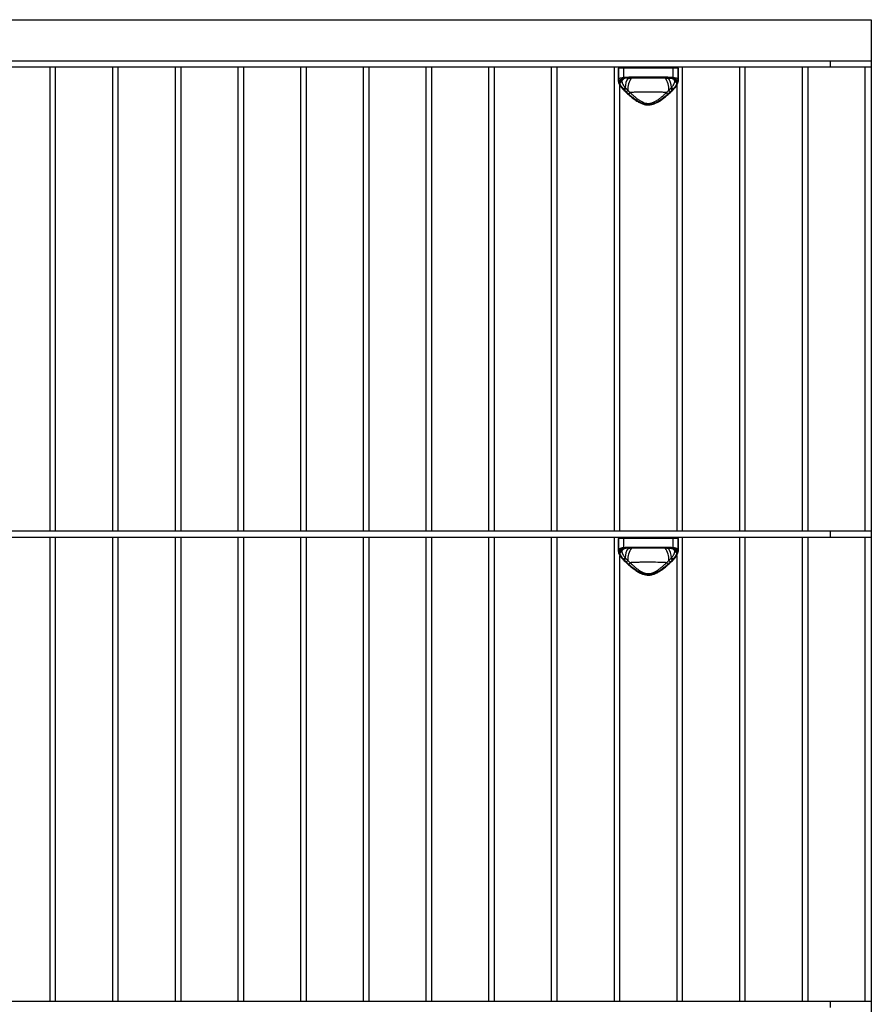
# Model space of a CAD drawing. Header units: millimetres. Extents: x -789 to 789, y -550 to 350.
# Tile 6 of 6: x 395 to 789, y -106 to 350. Entities that reach past the tile are written whole.
import ezdxf

# ---------------------------------------------------------------- set-up
doc = ezdxf.new("R2010")
doc.units = ezdxf.units.MM

msp = doc.modelspace()

# ---------------------------------------------------------------- linework, layer by layer
at = {"color": 7, "linetype": 'Continuous', "lineweight": 25}
for p, q in [((-789.02, 350), (789.02, 350)), ((789.02, 350), (789.02, -322)), ((-789.02, 331), (789.02, 331)), ((770.02, 331), (770.02, 328)), ((789.02, 328), (1.5, 328)), ((408.42, 328), (408.42, 113.33)), ((411.14, 113.33), (411.14, 328)), ((437.47, 328), (437.47, 113.33)), ((440.19, 113.33), (440.19, 328)), ((466.51, 328), (466.51, 113.33)), ((469.24, 113.33), (469.24, 328)), ((495.56, 328), (495.56, 113.33)), ((498.28, 113.33), (498.28, 328)), ((524.61, 328), (524.61, 113.33)), ((527.33, 113.33), (527.33, 328)), ((553.65, 328), (553.65, 113.33)), ((556.37, 113.33), (556.37, 328)), ((582.7, 328), (582.7, 113.33)), ((585.42, 113.33), (585.42, 328)), ((611.74, 328), (611.74, 113.33)), ((614.47, 113.33), (614.47, 328)), ((640.79, 328), (640.79, 113.33)), ((643.51, 113.33), (643.51, 328)), ((669.84, 328), (669.84, 113.33)), ((671.87, 327.5), (671.87, 321.7)), ((699.57, 327.5), (671.87, 327.5)), ((671.89, 322.01), (671.89, 327.5)), ((674.22, 327.5), (674.22, 323.33)), ((697.22, 323.33), (697.22, 327.5)), ((699.55, 327.5), (699.55, 322.01)), ((699.57, 321.7), (699.57, 327.5)), ((701.6, 113.33), (701.6, 328)), ((727.93, 328), (727.93, 113.33)), ((730.65, 113.33), (730.65, 328)), ((756.97, 328), (756.97, 113.33)), ((759.7, 113.33), (759.7, 328)), ((786.02, 328), (786.02, 113.33)), ((672.56, 113.33), (672.56, 319.66)), ((676.66, 322.97), (677.08, 322.99)), ((677.65, 323.5), (693.79, 323.5)), ((693.54, 323), (677.9, 323)), ((694.36, 322.99), (696.5, 322.87)), ((698.88, 319.67), (698.88, 113.33)), ((674.24, 317.53), (674.23, 317.53)), ((697.2, 317.53), (697.2, 317.53)), ((1.5, 113.33), (789.02, 113.33)), ((789.02, 110.33), (1.5, 110.33)), ((408.42, 110.33), (408.42, -104.33)), ((411.14, -104.33), (411.14, 110.33)), ((437.47, 110.33), (437.47, -104.33)), ((440.19, -104.33), (440.19, 110.33)), ((466.51, 110.33), (466.51, -104.33)), ((469.24, -104.33), (469.24, 110.33)), ((495.56, 110.33), (495.56, -104.33)), ((498.28, -104.33), (498.28, 110.33)), ((524.61, 110.33), (524.61, -104.33)), ((527.33, -104.33), (527.33, 110.33)), ((553.65, 110.33), (553.65, -104.33)), ((556.37, -104.33), (556.37, 110.33)), ((582.7, 110.33), (582.7, -104.33)), ((585.42, -104.33), (585.42, 110.33)), ((611.74, 110.33), (611.74, -104.33)), ((614.47, -104.33), (614.47, 110.33)), ((640.79, 110.33), (640.79, -104.33)), ((643.51, -104.33), (643.51, 110.33)), ((669.84, 110.33), (669.84, -104.33)), ((671.87, 109.83), (671.87, 104.03)), ((699.57, 109.83), (671.87, 109.83)), ((671.89, 104.34), (671.89, 109.83)), ((674.22, 109.83), (674.22, 105.66)), ((697.22, 105.66), (697.22, 109.83)), ((699.55, 109.83), (699.55, 104.34)), ((699.57, 104.03), (699.57, 109.83)), ((701.6, -104.33), (701.6, 110.33)), ((727.93, 110.33), (727.93, -104.33)), ((730.65, -104.33), (730.65, 110.33)), ((756.97, 110.33), (756.97, -104.33)), ((759.7, -104.33), (759.7, 110.33)), ((770.02, 113.33), (770.02, 110.33)), ((786.02, 110.33), (786.02, -104.33)), ((676.66, 105.3), (677.08, 105.33)), ((677.65, 105.83), (693.79, 105.83)), ((693.54, 105.33), (677.9, 105.33)), ((694.36, 105.33), (696.5, 105.21)), ((672.56, -104.33), (672.56, 102)), ((698.88, 102), (698.88, -104.33)), ((674.24, 99.86), (674.23, 99.87)), ((697.2, 99.86), (697.2, 99.86)), ((1.5, -104.33), (789.02, -104.33)), ((770.02, -104.33), (770.02, -107.33))]:
    msp.add_line(p, q, dxfattribs=at)
at = {"color": 8, "linetype": 'Continuous', "lineweight": 25}
for p, q in [((674.38, 322.79), (673.55, 322.19)), ((674.06, 322.66), (673.55, 322.19)), ((674.58, 322.83), (674.78, 322.86)), ((696.5, 322.88), (696.79, 322.84)), ((696.67, 322.86), (696.86, 322.83)), ((697.89, 322.19), (697.06, 322.79)), ((697.89, 322.19), (697.38, 322.66)), ((674.38, 105.13), (673.55, 104.52)), ((674.06, 104.99), (673.55, 104.52)), ((674.58, 105.17), (674.78, 105.2)), ((696.5, 105.22), (696.79, 105.18)), ((696.67, 105.2), (696.86, 105.17)), ((697.89, 104.52), (697.06, 105.13)), ((697.89, 104.52), (697.38, 104.99))]:
    msp.add_line(p, q, dxfattribs=at)
at = {"color": 7, "linetype": 'Continuous', "lineweight": 25, "flags": 128}
for points in [[(677.65, 323.5), (677.65, 323.4), (677.67, 323.31), (677.69, 323.22), (677.72, 323.15), (677.76, 323.08), (677.81, 323.04), (677.85, 323.01), (677.9, 323)], [(693.79, 323.5), (693.79, 323.4), (693.77, 323.31), (693.75, 323.22), (693.72, 323.15), (693.68, 323.08), (693.63, 323.04), (693.59, 323.01), (693.54, 323)], [(677.65, 105.83), (677.65, 105.74), (677.67, 105.64), (677.69, 105.56), (677.72, 105.48), (677.76, 105.42), (677.81, 105.37), (677.85, 105.34), (677.9, 105.33)], [(693.79, 105.83), (693.79, 105.74), (693.77, 105.64), (693.75, 105.56), (693.72, 105.48), (693.68, 105.42), (693.63, 105.37), (693.59, 105.34), (693.54, 105.33)]]:
    msp.add_lwpolyline(points, dxfattribs=at)
at = {"color": 7, "linetype": 'Continuous', "lineweight": 25}
for centre, radius, start, end in [((672.37, 327.5), 0.5, 90, 180), ((672.39, 327.5), 0.5, 90.0513, 180.0512), ((674.66, 327.56), 0.448, 100.5434, 187.6171), ((696.78, 327.56), 0.448, 352.3829, 79.4566), ((699.05, 327.5), 0.5, 359.9488, 89.9487), ((699.07, 327.5), 0.5, 0, 90), ((672.39, 322.04), 0.495, 183.6773, 270.5461), ((672.35, 321.4), 0.462, 181.4217, 274.6777), ((674.72, 323.31), 0.5, 178.2445, 254.0511), ((696.72, 323.31), 0.5, 285.9489, 1.7555), ((699.05, 322.04), 0.495, 269.4539, 356.3227), ((699.09, 321.4), 0.462, 265.3223, 358.5783), ((672.37, 109.83), 0.5, 90, 180), ((672.39, 109.83), 0.5, 90.0513, 180.0512), ((674.66, 109.89), 0.448, 100.5434, 187.6171), ((696.78, 109.89), 0.448, 352.3829, 79.4566), ((699.05, 109.83), 0.5, 359.9488, 89.9487), ((699.07, 109.83), 0.5, 0, 90), ((674.72, 105.65), 0.5, 178.2445, 254.0511), ((696.72, 105.65), 0.5, 285.9489, 1.7555), ((672.39, 104.37), 0.495, 183.6773, 270.5461), ((672.35, 103.74), 0.462, 181.4217, 274.6777), ((699.05, 104.37), 0.495, 269.4539, 356.3227), ((699.09, 103.74), 0.462, 265.3223, 358.5783)]:
    msp.add_arc(centre, radius, start, end, dxfattribs=at)
at = {"color": 8, "linetype": 'Continuous', "lineweight": 25}
for centre, radius, start, end in [((678.22, 318.02), 6.02, 125.3578, 142.1045), ((682.67, 318.46), 7.71, 143.5326, 179.1941), ((685.57, 317.75), 9.34, 145.4309, 182.796), ((685.87, 317.75), 9.34, 357.2017, 34.5687), ((689.04, 318.54), 7.44, 0.2324, 38.17), ((693.2, 318.01), 6.05, 37.9135, 52.9713), ((674.41, 317.79), 0.317, 236.9525, 302.7419), ((697.03, 317.8), 0.32, 237.4126, 301.7921), ((678.22, 100.36), 6.02, 125.3578, 142.1045), ((682.67, 100.79), 7.71, 143.5326, 179.1941), ((685.57, 100.08), 9.34, 145.4309, 182.796), ((685.87, 100.08), 9.34, 357.2017, 34.5687), ((689.04, 100.87), 7.44, 0.2324, 38.17), ((693.2, 100.34), 6.05, 37.9135, 52.9713), ((674.41, 100.13), 0.317, 236.9525, 302.7419), ((697.03, 100.13), 0.32, 237.4126, 301.7921)]:
    msp.add_arc(centre, radius, start, end, dxfattribs=at)
at = {"color": 7, "linetype": 'Continuous', "lineweight": 25}
for points in [[(671.89, 321.39), (671.86, 321.62), (671.86, 321.82), (671.89, 322.01)], [(672.39, 321.54), (672.38, 321.46), (672.37, 321.37), (672.37, 321.28)], [(672.37, 321.28), (672.37, 321.17), (672.38, 321.06), (672.39, 320.94)], [(672.47, 321.82), (672.43, 321.73), (672.41, 321.64), (672.39, 321.54)], [(673.55, 322.19), (673.53, 322.11), (673.51, 322.03), (673.49, 321.95)], [(674.22, 323.33), (675.23, 323.46), (676.38, 323.5), (677.65, 323.5)], [(674.65, 322.84), (674.63, 322.84), (674.6, 322.84), (674.58, 322.83)], [(677.9, 323), (676.7, 323), (675.62, 322.97), (674.65, 322.84)], [(696.79, 322.84), (695.82, 322.97), (694.74, 323), (693.54, 323)], [(693.79, 323.5), (695.06, 323.5), (696.21, 323.46), (697.22, 323.33)], [(696.86, 322.83), (696.84, 322.84), (696.82, 322.84), (696.79, 322.84)], [(697.95, 321.95), (697.94, 322.03), (697.92, 322.11), (697.89, 322.19)], [(699.05, 321.54), (699.03, 321.64), (699.01, 321.73), (698.97, 321.82)], [(699.07, 321.28), (699.07, 321.37), (699.06, 321.46), (699.05, 321.54)], [(699.05, 320.94), (699.06, 321.06), (699.07, 321.17), (699.07, 321.28)], [(699.55, 322.01), (699.58, 321.82), (699.58, 321.62), (699.55, 321.39)], [(674.19, 317.92), (674.48, 318.1), (674.74, 318.33), (674.96, 318.57)], [(674.19, 317.92), (674.32, 317.79), (674.45, 317.66), (674.58, 317.53)], [(674.58, 317.53), (674.87, 317.72), (675.14, 317.94), (675.35, 318.18)], [(674.58, 317.53), (674.89, 317.23), (675.21, 316.92), (675.55, 316.61)], [(675.55, 316.61), (675.81, 316.82), (676.05, 317.05), (676.24, 317.29)], [(675.55, 316.61), (675.93, 316.26), (676.33, 315.89), (676.75, 315.53)], [(676.75, 315.53), (676.95, 315.77), (677.14, 316.03), (677.28, 316.29)], [(694.69, 315.53), (694.49, 315.77), (694.31, 316.03), (694.16, 316.29)], [(694.69, 315.53), (695.11, 315.89), (695.51, 316.26), (695.89, 316.61)], [(695.89, 316.61), (695.63, 316.82), (695.39, 317.05), (695.2, 317.29)], [(695.89, 316.61), (696.23, 316.92), (696.55, 317.23), (696.86, 317.53)], [(696.09, 318.18), (696.31, 317.94), (696.57, 317.72), (696.86, 317.53)], [(696.48, 318.57), (696.7, 318.33), (696.97, 318.1), (697.25, 317.92)], [(696.86, 317.53), (696.99, 317.66), (697.12, 317.79), (697.25, 317.92)], [(674.22, 105.66), (675.23, 105.8), (676.38, 105.83), (677.65, 105.83)], [(674.65, 105.18), (674.63, 105.17), (674.6, 105.17), (674.58, 105.17)], [(677.9, 105.33), (676.7, 105.33), (675.62, 105.3), (674.65, 105.18)], [(696.79, 105.18), (695.82, 105.3), (694.74, 105.33), (693.54, 105.33)], [(693.79, 105.83), (695.06, 105.83), (696.21, 105.8), (697.22, 105.66)], [(696.86, 105.17), (696.84, 105.17), (696.82, 105.17), (696.79, 105.18)], [(671.89, 103.73), (671.86, 103.95), (671.86, 104.15), (671.89, 104.34)], [(672.39, 103.88), (672.38, 103.79), (672.37, 103.71), (672.37, 103.61)], [(672.37, 103.61), (672.37, 103.51), (672.38, 103.39), (672.39, 103.28)], [(672.47, 104.15), (672.43, 104.06), (672.41, 103.97), (672.39, 103.88)], [(673.55, 104.52), (673.53, 104.45), (673.51, 104.37), (673.49, 104.28)], [(674.19, 100.26), (674.48, 100.44), (674.74, 100.66), (674.96, 100.9)], [(674.58, 99.86), (674.87, 100.05), (675.14, 100.28), (675.35, 100.52)], [(696.09, 100.52), (696.31, 100.28), (696.57, 100.05), (696.86, 99.86)], [(696.48, 100.9), (696.7, 100.66), (696.97, 100.44), (697.25, 100.26)], [(697.95, 104.28), (697.94, 104.37), (697.92, 104.45), (697.89, 104.52)], [(699.05, 103.88), (699.03, 103.97), (699.01, 104.06), (698.97, 104.15)], [(699.07, 103.61), (699.07, 103.71), (699.06, 103.79), (699.05, 103.88)], [(699.05, 103.28), (699.06, 103.39), (699.07, 103.51), (699.07, 103.61)], [(699.55, 104.34), (699.58, 104.15), (699.58, 103.95), (699.55, 103.73)], [(674.19, 100.26), (674.32, 100.13), (674.45, 99.99), (674.58, 99.86)], [(674.58, 99.86), (674.89, 99.56), (675.21, 99.26), (675.55, 98.95)], [(675.55, 98.95), (675.81, 99.15), (676.05, 99.38), (676.24, 99.62)], [(675.55, 98.95), (675.93, 98.59), (676.33, 98.23), (676.75, 97.86)], [(676.75, 97.86), (676.95, 98.1), (677.14, 98.37), (677.28, 98.62)], [(694.69, 97.86), (694.49, 98.1), (694.31, 98.37), (694.16, 98.62)], [(694.69, 97.86), (695.11, 98.23), (695.51, 98.59), (695.89, 98.95)], [(695.89, 98.95), (695.63, 99.15), (695.39, 99.38), (695.2, 99.62)], [(695.89, 98.95), (696.23, 99.25), (696.55, 99.56), (696.86, 99.86)], [(696.86, 99.86), (696.99, 99.99), (697.12, 100.13), (697.25, 100.26)]]:
    msp.add_open_spline(points, degree=3, dxfattribs=at)
for points, knots in [([(671.89, 322.01), (671.92, 322.19), (671.99, 322.35), (672.16, 322.57), (672.22, 322.64), (672.38, 322.77), (672.47, 322.82), (672.76, 322.99), (673, 323.08), (673.55, 323.23), (673.87, 323.28), (674.22, 323.33)], [0, 0, 0, 0, 0.25, 0.25, 0.375, 0.375, 0.5, 0.5, 0.75, 0.75, 1, 1, 1, 1]), ([(671.94, 321.21), (671.95, 321.1), (671.99, 320.72), (672.33, 319.98), (672.96, 318.97), (673.63, 318.12), (674.13, 317.65), (674.25, 317.54)], [0, 0, 0, 0, 0.090266, 0.341179, 0.619123, 0.912206, 1, 1, 1, 1]), ([(672.37, 321.28), (672.57, 321.31), (672.77, 321.36), (673.14, 321.51), (673.31, 321.61), (673.47, 321.72)], [0, 0, 0, 0, 0.5, 0.5, 1, 1, 1, 1]), ([(672.39, 321.54), (672.59, 321.57), (672.79, 321.61), (673.16, 321.75), (673.33, 321.84), (673.49, 321.95)], [0, 0, 0, 0, 0.5, 0.5, 1, 1, 1, 1]), ([(672.39, 320.94), (672.59, 320.98), (672.78, 321.04), (673.14, 321.2), (673.31, 321.3), (673.46, 321.42)], [0, 0, 0, 0, 0.5, 0.5, 1, 1, 1, 1]), ([(672.39, 320.94), (672.42, 320.73), (672.48, 320.5), (672.67, 320.03), (672.8, 319.77), (673.27, 319), (673.68, 318.47), (674.19, 317.92)], [0, 0, 0, 0, 0.25, 0.25, 0.5, 0.5, 1, 1, 1, 1]), ([(674.58, 322.83), (674.3, 322.8), (674.03, 322.75), (673.57, 322.63), (673.36, 322.56), (673.01, 322.39), (672.85, 322.3), (672.62, 322.08), (672.53, 321.95), (672.47, 321.82)], [0, 0, 0, 0, 0.25, 0.25, 0.5, 0.5, 0.75, 0.75, 1, 1, 1, 1]), ([(673.55, 322.19), (673.39, 322.09), (673.22, 322), (672.86, 321.87), (672.66, 321.83), (672.47, 321.82)], [0, 0, 0, 0, 0.5, 0.5, 1, 1, 1, 1]), ([(673.47, 321.72), (673.47, 321.69), (673.46, 321.62), (673.46, 321.52), (673.46, 321.45), (673.46, 321.42)], [0, 0, 0, 0, 0.336258, 0.669308, 1, 1, 1, 1]), ([(673.46, 321.42), (673.47, 321.38), (673.47, 321.29), (673.5, 321.16), (673.53, 321.03), (673.56, 320.89), (673.61, 320.74), (673.67, 320.59), (673.74, 320.43), (673.82, 320.26), (673.93, 320.04), (674.11, 319.74), (674.33, 319.4), (674.54, 319.09), (674.74, 318.83), (674.89, 318.66), (674.96, 318.57)], [0, 0, 0, 0, 0.051698, 0.104309, 0.157789, 0.21216, 0.267479, 0.323834, 0.381334, 0.440107, 0.500308, 0.616495, 0.750531, 0.831989, 0.91478, 1, 1, 1, 1]), ([(673.49, 321.95), (673.49, 321.91), (673.48, 321.84), (673.47, 321.76), (673.47, 321.72)], [0, 0, 0, 0, 0.500711, 1, 1, 1, 1]), ([(674, 322.68), (674.09, 322.72), (674.26, 322.79), (674.67, 322.84), (674.89, 322.86)], [0, 0, 0, 0, 0.488595, 1, 1, 1, 1]), ([(696.48, 318.57), (696.52, 318.62), (696.63, 318.75), (696.83, 319.01), (697.09, 319.36), (697.34, 319.74), (697.54, 320.09), (697.69, 320.4), (697.81, 320.68), (697.9, 320.95), (697.96, 321.19), (697.97, 321.34), (697.98, 321.42)], [0, 0, 0, 0, 0.045115, 0.125248, 0.250657, 0.386181, 0.502854, 0.609308, 0.711663, 0.810632, 0.9067, 1, 1, 1, 1]), ([(696.56, 322.86), (696.77, 322.84), (697.18, 322.79), (697.35, 322.72), (697.44, 322.68)], [0, 0, 0, 0, 0.509787, 1, 1, 1, 1]), ([(698.97, 321.82), (698.91, 321.95), (698.82, 322.08), (698.59, 322.3), (698.44, 322.39), (697.9, 322.65), (697.43, 322.76), (696.86, 322.83)], [0, 0, 0, 0, 0.25, 0.25, 0.5, 0.5, 1, 1, 1, 1]), ([(697.19, 317.54), (697.38, 317.73), (697.96, 318.3), (698.69, 319.25), (699.26, 320.29), (699.53, 320.97), (699.53, 321.3), (699.53, 321.33)], [0, 0, 0, 0, 0.149467, 0.435469, 0.723503, 0.970738, 1, 1, 1, 1]), ([(697.22, 323.33), (697.57, 323.28), (697.89, 323.23), (698.3, 323.12), (698.43, 323.08), (698.67, 322.98), (698.78, 322.93), (699.07, 322.77), (699.23, 322.64), (699.45, 322.36), (699.52, 322.19), (699.55, 322.01)], [0, 0, 0, 0, 0.25, 0.25, 0.375, 0.375, 0.5, 0.5, 0.75, 0.75, 1, 1, 1, 1]), ([(697.25, 317.92), (697.5, 318.2), (697.74, 318.47), (698.15, 319), (698.34, 319.27), (698.8, 320.04), (699, 320.52), (699.05, 320.94)], [0, 0, 0, 0, 0.25, 0.25, 0.5, 0.5, 1, 1, 1, 1]), ([(698.97, 321.82), (698.78, 321.83), (698.59, 321.87), (698.22, 322), (698.05, 322.09), (697.89, 322.19)], [0, 0, 0, 0, 0.5, 0.5, 1, 1, 1, 1]), ([(697.97, 321.72), (697.97, 321.76), (697.97, 321.84), (697.95, 321.91), (697.95, 321.95)], [0, 0, 0, 0, 0.497284, 1, 1, 1, 1]), ([(697.95, 321.95), (698.11, 321.84), (698.28, 321.75), (698.65, 321.61), (698.85, 321.57), (699.05, 321.54)], [0, 0, 0, 0, 0.5, 0.5, 1, 1, 1, 1]), ([(697.98, 321.42), (697.98, 321.47), (697.99, 321.57), (697.98, 321.67), (697.97, 321.72)], [0, 0, 0, 0, 0.496775, 1, 1, 1, 1]), ([(697.97, 321.72), (698.13, 321.61), (698.3, 321.51), (698.67, 321.36), (698.87, 321.31), (699.07, 321.28)], [0, 0, 0, 0, 0.5, 0.5, 1, 1, 1, 1]), ([(697.98, 321.42), (698.13, 321.3), (698.3, 321.2), (698.66, 321.04), (698.85, 320.98), (699.05, 320.94)], [0, 0, 0, 0, 0.5, 0.5, 1, 1, 1, 1]), ([(674.23, 317.53), (674.71, 317.07), (675.7, 316.1), (677.36, 314.63), (679.08, 313.23), (680.74, 312.11), (682.29, 311.29), (683.73, 310.76), (685.18, 310.5), (686.63, 310.53), (688.06, 310.87), (689.47, 311.44), (690.92, 312.26), (692.48, 313.34), (694.15, 314.67), (695.77, 316.12), (696.74, 317.08), (697.2, 317.53)], [0, 0, 0, 0, 0.081505, 0.171046, 0.251975, 0.324057, 0.382853, 0.433586, 0.481019, 0.531459, 0.579224, 0.629669, 0.686694, 0.753154, 0.830942, 0.919527, 1, 1, 1, 1]), ([(674.96, 318.57), (675.03, 318.51), (675.16, 318.38), (675.29, 318.25), (675.35, 318.18)], [0, 0, 0, 0, 0.5040159, 1, 1, 1, 1]), ([(675.35, 318.18), (675.43, 318.11), (675.58, 317.95), (675.81, 317.72), (676.03, 317.5), (676.17, 317.36), (676.24, 317.29)], [0, 0, 0, 0, 0.2708122, 0.5276191, 0.7706537, 1, 1, 1, 1]), ([(676.24, 317.29), (676.29, 317.23), (676.4, 317.1), (676.56, 316.93), (676.75, 316.73), (676.99, 316.52), (677.18, 316.37), (677.28, 316.29)], [0, 0, 0, 0, 0.172628, 0.339188, 0.4998, 0.74967, 1, 1, 1, 1]), ([(676.75, 315.53), (677.35, 315), (677.98, 314.48), (679.3, 313.46), (679.99, 312.97), (681.1, 312.28), (681.48, 312.06), (682.27, 311.66), (682.67, 311.48), (683.3, 311.25), (683.51, 311.18), (683.94, 311.06), (684.17, 311), (684.83, 310.87), (685.28, 310.83), (685.96, 310.83), (686.19, 310.84), (686.64, 310.89), (686.86, 310.92), (687.52, 311.05), (687.94, 311.18), (688.78, 311.49), (689.18, 311.67), (689.97, 312.07), (690.35, 312.29), (691.09, 312.75), (691.45, 312.99), (692.15, 313.48), (692.48, 313.73), (693.47, 314.49), (694.1, 315.01), (694.69, 315.53)], [0, 0, 0, 0, 0.125, 0.125, 0.25, 0.25, 0.3125, 0.3125, 0.375, 0.375, 0.40625, 0.40625, 0.4375, 0.4375, 0.5, 0.5, 0.53125, 0.53125, 0.5625, 0.5625, 0.625, 0.625, 0.6875, 0.6875, 0.75, 0.75, 0.8125, 0.8125, 0.875, 0.875, 1, 1, 1, 1]), ([(694.16, 316.29), (693.54, 316.32), (692.9, 316.35), (691.89, 316.39), (691.55, 316.4), (690.86, 316.42), (690.5, 316.43), (688.7, 316.47), (687.23, 316.48), (685.35, 316.48), (684.97, 316.48), (684.22, 316.48), (683.85, 316.48), (682.74, 316.46), (682.02, 316.45), (680.94, 316.43), (680.59, 316.42), (679.89, 316.4), (679.55, 316.39), (678.54, 316.35), (677.9, 316.32), (677.28, 316.29)], [0, 0, 0, 0, 0.125, 0.125, 0.1875, 0.1875, 0.25, 0.25, 0.5, 0.5, 0.5625, 0.5625, 0.625, 0.625, 0.75, 0.75, 0.8125, 0.8125, 0.875, 0.875, 1, 1, 1, 1]), ([(677.28, 316.29), (677.38, 316.19), (677.57, 316.01), (677.82, 315.77), (678.01, 315.59), (678.28, 315.34), (678.63, 315.02), (679.25, 314.47), (680.03, 313.81), (681.04, 313.05), (682.11, 312.36), (683.25, 311.78), (684.46, 311.37), (685.73, 311.22), (687, 311.38), (688.21, 311.78), (689.34, 312.36), (690.41, 313.06), (691.42, 313.82), (692.21, 314.49), (692.83, 315.03), (693.24, 315.41), (693.69, 315.83), (693.98, 316.11), (694.16, 316.29)], [0, 0, 0, 0, 0.02271, 0.0410075, 0.0548926, 0.064365, 0.0983381, 0.1281361, 0.1913866, 0.2543129, 0.3171119, 0.3788925, 0.4401567, 0.5005226, 0.5611219, 0.6216346, 0.6835675, 0.7461869, 0.809495, 0.872965, 0.9026407, 0.9364076, 0.9592773, 1, 1, 1, 1]), ([(694.16, 316.29), (694.22, 316.34), (694.35, 316.44), (694.54, 316.6), (694.74, 316.79), (694.97, 317.02), (695.12, 317.2), (695.2, 317.29)], [0, 0, 0, 0, 0.166526, 0.332954, 0.499407, 0.742788, 1, 1, 1, 1]), ([(695.2, 317.29), (695.27, 317.36), (695.41, 317.5), (695.63, 317.72), (695.86, 317.95), (696.01, 318.11), (696.09, 318.18)], [0, 0, 0, 0, 0.226978, 0.469236, 0.726836, 1, 1, 1, 1]), ([(696.09, 318.18), (696.15, 318.25), (696.28, 318.38), (696.41, 318.51), (696.48, 318.57)], [0, 0, 0, 0, 0.495977, 1, 1, 1, 1]), ([(671.89, 104.34), (671.92, 104.52), (671.99, 104.69), (672.16, 104.9), (672.22, 104.97), (672.38, 105.1), (672.47, 105.16), (672.76, 105.32), (673, 105.41), (673.55, 105.56), (673.87, 105.62), (674.22, 105.66)], [0, 0, 0, 0, 0.25, 0.25, 0.375, 0.375, 0.5, 0.5, 0.75, 0.75, 1, 1, 1, 1]), ([(674.58, 105.17), (674.3, 105.13), (674.03, 105.08), (673.57, 104.96), (673.36, 104.89), (673.01, 104.73), (672.85, 104.63), (672.62, 104.41), (672.53, 104.29), (672.47, 104.15)], [0, 0, 0, 0, 0.25, 0.25, 0.5, 0.5, 0.75, 0.75, 1, 1, 1, 1]), ([(674, 105.01), (674.09, 105.05), (674.26, 105.13), (674.67, 105.17), (674.89, 105.2)], [0, 0, 0, 0, 0.488595, 1, 1, 1, 1]), ([(696.56, 105.2), (696.77, 105.17), (697.18, 105.13), (697.35, 105.05), (697.44, 105.01)], [0, 0, 0, 0, 0.509787, 1, 1, 1, 1]), ([(698.97, 104.15), (698.91, 104.29), (698.82, 104.41), (698.59, 104.63), (698.44, 104.73), (697.9, 104.98), (697.43, 105.09), (696.86, 105.17)], [0, 0, 0, 0, 0.25, 0.25, 0.5, 0.5, 1, 1, 1, 1]), ([(697.22, 105.66), (697.57, 105.62), (697.89, 105.56), (698.3, 105.45), (698.43, 105.41), (698.67, 105.32), (698.78, 105.27), (699.07, 105.1), (699.23, 104.98), (699.45, 104.69), (699.52, 104.52), (699.55, 104.34)], [0, 0, 0, 0, 0.25, 0.25, 0.375, 0.375, 0.5, 0.5, 0.75, 0.75, 1, 1, 1, 1]), ([(671.94, 103.54), (671.95, 103.44), (671.99, 103.05), (672.33, 102.31), (672.96, 101.3), (673.63, 100.46), (674.13, 99.98), (674.25, 99.87)], [0, 0, 0, 0, 0.090266, 0.341179, 0.619123, 0.912206, 1, 1, 1, 1]), ([(672.37, 103.61), (672.57, 103.64), (672.77, 103.7), (673.14, 103.85), (673.31, 103.94), (673.47, 104.05)], [0, 0, 0, 0, 0.5, 0.5, 1, 1, 1, 1]), ([(672.39, 103.88), (672.59, 103.9), (672.79, 103.95), (673.16, 104.09), (673.33, 104.18), (673.49, 104.28)], [0, 0, 0, 0, 0.5, 0.5, 1, 1, 1, 1]), ([(672.39, 103.28), (672.59, 103.32), (672.78, 103.38), (673.14, 103.54), (673.31, 103.64), (673.46, 103.75)], [0, 0, 0, 0, 0.5, 0.5, 1, 1, 1, 1]), ([(672.39, 103.28), (672.42, 103.06), (672.48, 102.84), (672.67, 102.36), (672.8, 102.11), (673.27, 101.33), (673.68, 100.8), (674.19, 100.26)], [0, 0, 0, 0, 0.25, 0.25, 0.5, 0.5, 1, 1, 1, 1]), ([(673.55, 104.52), (673.39, 104.42), (673.22, 104.33), (672.86, 104.21), (672.66, 104.17), (672.47, 104.15)], [0, 0, 0, 0, 0.5, 0.5, 1, 1, 1, 1]), ([(673.47, 104.05), (673.47, 104.02), (673.46, 103.96), (673.46, 103.85), (673.46, 103.78), (673.46, 103.75)], [0, 0, 0, 0, 0.336258, 0.669308, 1, 1, 1, 1]), ([(673.46, 103.75), (673.47, 103.71), (673.47, 103.63), (673.5, 103.5), (673.53, 103.36), (673.56, 103.22), (673.61, 103.07), (673.67, 102.92), (673.74, 102.76), (673.82, 102.6), (673.93, 102.37), (674.11, 102.07), (674.33, 101.73), (674.54, 101.43), (674.74, 101.17), (674.89, 100.99), (674.96, 100.9)], [0, 0, 0, 0, 0.0516981, 0.1043089, 0.1577893, 0.2121597, 0.2674793, 0.3238344, 0.3813336, 0.4401066, 0.5003078, 0.616495, 0.750531, 0.8319893, 0.9147796, 1, 1, 1, 1]), ([(673.49, 104.28), (673.49, 104.25), (673.48, 104.17), (673.47, 104.09), (673.47, 104.05)], [0, 0, 0, 0, 0.500711, 1, 1, 1, 1]), ([(674.96, 100.9), (675.03, 100.84), (675.16, 100.71), (675.29, 100.58), (675.35, 100.52)], [0, 0, 0, 0, 0.504016, 1, 1, 1, 1]), ([(675.35, 100.52), (675.43, 100.44), (675.58, 100.29), (675.81, 100.06), (676.03, 99.84), (676.17, 99.69), (676.24, 99.62)], [0, 0, 0, 0, 0.270812, 0.527619, 0.770654, 1, 1, 1, 1]), ([(695.2, 99.62), (695.27, 99.69), (695.41, 99.84), (695.63, 100.05), (695.86, 100.28), (696.01, 100.44), (696.09, 100.52)], [0, 0, 0, 0, 0.226978, 0.469236, 0.726836, 1, 1, 1, 1]), ([(696.09, 100.52), (696.15, 100.58), (696.28, 100.71), (696.41, 100.84), (696.48, 100.9)], [0, 0, 0, 0, 0.495977, 1, 1, 1, 1]), ([(696.48, 100.9), (696.52, 100.95), (696.63, 101.08), (696.83, 101.34), (697.09, 101.7), (697.34, 102.08), (697.54, 102.43), (697.69, 102.73), (697.81, 103.02), (697.9, 103.28), (697.96, 103.52), (697.97, 103.67), (697.98, 103.75)], [0, 0, 0, 0, 0.045115, 0.125248, 0.250657, 0.386181, 0.502854, 0.609308, 0.711663, 0.810632, 0.9067, 1, 1, 1, 1]), ([(697.19, 99.87), (697.38, 100.07), (697.96, 100.63), (698.69, 101.59), (699.26, 102.62), (699.53, 103.31), (699.53, 103.63), (699.53, 103.66)], [0, 0, 0, 0, 0.149467, 0.435469, 0.723503, 0.970738, 1, 1, 1, 1]), ([(697.25, 100.26), (697.5, 100.53), (697.74, 100.8), (698.15, 101.34), (698.34, 101.6), (698.8, 102.37), (699, 102.85), (699.05, 103.28)], [0, 0, 0, 0, 0.25, 0.25, 0.5, 0.5, 1, 1, 1, 1]), ([(698.97, 104.15), (698.78, 104.17), (698.59, 104.21), (698.22, 104.33), (698.05, 104.42), (697.89, 104.52)], [0, 0, 0, 0, 0.5, 0.5, 1, 1, 1, 1]), ([(697.97, 104.05), (697.97, 104.09), (697.97, 104.17), (697.95, 104.25), (697.95, 104.28)], [0, 0, 0, 0, 0.497284, 1, 1, 1, 1]), ([(697.95, 104.28), (698.11, 104.18), (698.28, 104.09), (698.65, 103.95), (698.85, 103.9), (699.05, 103.88)], [0, 0, 0, 0, 0.5, 0.5, 1, 1, 1, 1]), ([(697.98, 103.75), (697.98, 103.8), (697.99, 103.91), (697.98, 104), (697.97, 104.05)], [0, 0, 0, 0, 0.4967748, 1, 1, 1, 1]), ([(697.97, 104.05), (698.13, 103.94), (698.3, 103.85), (698.67, 103.7), (698.87, 103.64), (699.07, 103.61)], [0, 0, 0, 0, 0.5, 0.5, 1, 1, 1, 1]), ([(697.98, 103.75), (698.13, 103.64), (698.3, 103.54), (698.66, 103.38), (698.85, 103.32), (699.05, 103.28)], [0, 0, 0, 0, 0.5, 0.5, 1, 1, 1, 1]), ([(674.23, 99.87), (674.71, 99.41), (675.7, 98.44), (677.36, 96.96), (679.08, 95.57), (680.74, 94.45), (682.29, 93.62), (683.73, 93.09), (685.18, 92.83), (686.63, 92.86), (688.06, 93.2), (689.47, 93.77), (690.92, 94.59), (692.48, 95.68), (694.15, 97), (695.77, 98.45), (696.74, 99.41), (697.2, 99.87)], [0, 0, 0, 0, 0.081505, 0.171046, 0.251975, 0.324057, 0.382853, 0.433586, 0.481019, 0.531459, 0.579224, 0.629669, 0.686694, 0.753154, 0.830942, 0.919527, 1, 1, 1, 1]), ([(676.24, 99.62), (676.29, 99.56), (676.4, 99.44), (676.56, 99.26), (676.75, 99.07), (676.99, 98.85), (677.18, 98.7), (677.28, 98.62)], [0, 0, 0, 0, 0.172628, 0.339188, 0.4998, 0.74967, 1, 1, 1, 1]), ([(676.75, 97.86), (677.35, 97.34), (677.98, 96.81), (679.3, 95.8), (679.99, 95.3), (681.1, 94.62), (681.48, 94.4), (682.27, 94), (682.67, 93.82), (683.3, 93.58), (683.51, 93.51), (683.94, 93.39), (684.17, 93.34), (684.83, 93.2), (685.28, 93.16), (685.96, 93.16), (686.19, 93.17), (686.64, 93.22), (686.86, 93.25), (687.52, 93.38), (687.94, 93.51), (688.78, 93.82), (689.18, 94), (689.97, 94.4), (690.35, 94.62), (691.09, 95.08), (691.45, 95.32), (692.15, 95.81), (692.48, 96.06), (693.47, 96.83), (694.1, 97.35), (694.69, 97.86)], [0, 0, 0, 0, 0.125, 0.125, 0.25, 0.25, 0.3125, 0.3125, 0.375, 0.375, 0.40625, 0.40625, 0.4375, 0.4375, 0.5, 0.5, 0.53125, 0.53125, 0.5625, 0.5625, 0.625, 0.625, 0.6875, 0.6875, 0.75, 0.75, 0.8125, 0.8125, 0.875, 0.875, 1, 1, 1, 1]), ([(694.16, 98.62), (693.54, 98.66), (692.9, 98.69), (691.89, 98.72), (691.55, 98.73), (690.86, 98.75), (690.5, 98.76), (688.7, 98.8), (687.23, 98.82), (685.35, 98.82), (684.97, 98.82), (684.22, 98.81), (683.85, 98.81), (682.74, 98.8), (682.02, 98.79), (680.94, 98.76), (680.59, 98.75), (679.89, 98.73), (679.55, 98.72), (678.54, 98.69), (677.9, 98.66), (677.28, 98.62)], [0, 0, 0, 0, 0.125, 0.125, 0.1875, 0.1875, 0.25, 0.25, 0.5, 0.5, 0.5625, 0.5625, 0.625, 0.625, 0.75, 0.75, 0.8125, 0.8125, 0.875, 0.875, 1, 1, 1, 1]), ([(677.28, 98.62), (677.38, 98.52), (677.57, 98.34), (677.82, 98.1), (678.01, 97.92), (678.28, 97.67), (678.63, 97.35), (679.25, 96.81), (680.03, 96.15), (681.04, 95.38), (682.11, 94.69), (683.25, 94.11), (684.46, 93.7), (685.73, 93.56), (687, 93.71), (688.21, 94.12), (689.34, 94.7), (690.41, 95.39), (691.42, 96.16), (692.21, 96.82), (692.83, 97.37), (693.24, 97.74), (693.69, 98.17), (693.98, 98.45), (694.16, 98.62)], [0, 0, 0, 0, 0.02271, 0.0410075, 0.0548926, 0.064365, 0.0983381, 0.1281361, 0.1913866, 0.2543129, 0.3171119, 0.3788925, 0.4401567, 0.5005226, 0.5611219, 0.6216346, 0.6835675, 0.7461869, 0.809495, 0.872965, 0.9026407, 0.9364076, 0.9592773, 1, 1, 1, 1]), ([(694.16, 98.62), (694.22, 98.67), (694.35, 98.77), (694.54, 98.93), (694.74, 99.12), (694.97, 99.35), (695.12, 99.53), (695.2, 99.62)], [0, 0, 0, 0, 0.166526, 0.332954, 0.499407, 0.742788, 1, 1, 1, 1])]:
    msp.add_open_spline(points, degree=3, knots=knots, dxfattribs=at)

doc.saveas('drawing.dxf')
